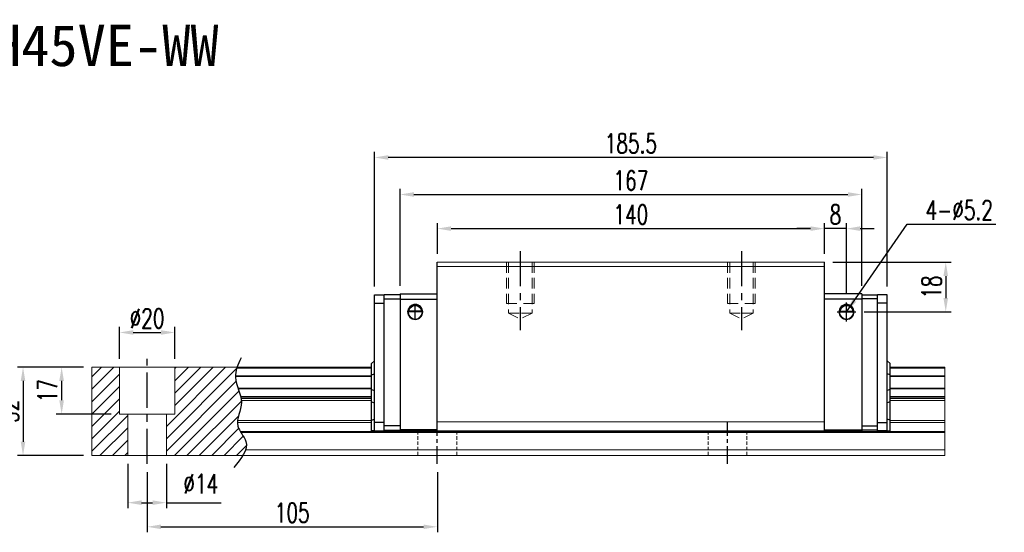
# Model space of a CAD drawing. Header units: millimetres. Extents: x 560 to 1107, y 594 to 1058.
# Tile 3 of 3: x 751 to 1107, y 594 to 780. Entities that reach past the tile are written whole.
import ezdxf
from ezdxf.enums import TextEntityAlignment as Align

# ---------------------------------------------------------------- set-up
doc = ezdxf.new("R2010")
doc.units = ezdxf.units.MM
doc.header["$PDSIZE"] = -1
for name, pattern in [('CENTER', [10.16, 6.35, -1.27, 1.27, -1.27]), ('DASHED', [0.75, 0.5, -0.25]), ('HIDDEN', [1.905, 1.27, -0.635])]:
    doc.linetypes.add(name, pattern=pattern)
for name, color, linetype in [('2', 7, 'Continuous'), ('CHA', 2, 'Continuous'), ('CL', 1, 'CENTER'), ('DIM', 4, 'Continuous'), ('HID', 2, 'DASHED'), ('OUT', 3, 'Continuous')]:
    doc.layers.add(name, color=color, linetype=linetype)
doc.styles.add('DIM-7', font='SIMPLEX.shx', dxfattribs={"width": 0.7, "bigfont": 'chineset.shx'})
doc.styles.add('T', font='kaiu.ttf')
doc.dimstyles.new('CNS', dxfattribs={"dimtxt": 3.5, "dimasz": 2.5, "dimexe": 1, "dimexo": 1.5, "dimgap": 0.09, "dimtad": 0, "dimdsep": 46, "dimtxsty": 'DIM-7', "dimcen": 0.09, "dimclrd": 1, "dimclre": 1, "dimclrt": 4, "dimadec": 0, "dimazin": 0, "dimtfac": 1, "dimtix": 1, "dimtmove": 2, "dimatfit": 3, "dimfxl": 1, "dimtvp": 0.971429, "dimtolj": 1, "dimarcsym": 0})

# ---------------------------------------------------------------- blocks, each defined once
blk = doc.blocks.new('*D14')
at = {"color": 7, "lineweight": -2}
for p, q in [((902.36, 694.74), (902.36, 705.9)), ((1042.36, 694.74), (1042.36, 705.9)), ((907.36, 703.9), (1037.36, 703.9))]:
    blk.add_line(p, q, dxfattribs=at)
at = {"color": 7}
for points in [[(907.36, 704.74), (907.36, 703.07), (902.36, 703.9)], [(1037.36, 704.74), (1037.36, 703.07), (1042.36, 703.9)]]:
    blk.add_solid(points, dxfattribs=at)
at = {"layer": 'DEFPOINTS', "color": 0}
for p in [(1042.36, 703.9), (902.36, 691.74), (1042.36, 691.74)]:
    blk.add_point(p, dxfattribs=at)
at = {"color": 7, "insert": (972.36, 709), "char_height": 7, "attachment_point": 5, "style": 'DIM-7'}
blk.add_mtext('\\A1;140', dxfattribs=at)
blk = doc.blocks.new('*D15')
at = {"color": 7, "lineweight": -2}
for p, q in [((879.61, 682.89), (879.61, 731.67)), ((1065.11, 682.89), (1065.11, 731.67)), ((1060.11, 729.67), (884.61, 729.67))]:
    blk.add_line(p, q, dxfattribs=at)
at = {"color": 7}
for points in [[(884.61, 730.5), (884.61, 728.84), (879.61, 729.67)], [(1060.11, 730.5), (1060.11, 728.84), (1065.11, 729.67)]]:
    blk.add_solid(points, dxfattribs=at)
at = {"layer": 'DEFPOINTS', "color": 0}
for p in [(879.61, 729.67), (879.61, 679.89), (1065.11, 679.89)]:
    blk.add_point(p, dxfattribs=at)
at = {"color": 7, "insert": (972.36, 734.77), "char_height": 7, "attachment_point": 5, "style": 'DIM-7'}
blk.add_mtext('\\A1;185.5', dxfattribs=at)
blk = doc.blocks.new('*D16')
at = {"color": 7, "lineweight": -2}
for p, q in [((1042.36, 694.74), (1042.36, 705.9)), ((1050.36, 680.16), (1050.36, 705.9)), ((1037.36, 703.9), (1032.36, 703.9)), ((1050.36, 703.9), (1042.36, 703.9)), ((1055.36, 703.9), (1060.36, 703.9))]:
    blk.add_line(p, q, dxfattribs=at)
at = {"color": 7}
for points in [[(1037.36, 704.74), (1037.36, 703.07), (1042.36, 703.9)], [(1055.36, 704.74), (1055.36, 703.07), (1050.36, 703.9)]]:
    blk.add_solid(points, dxfattribs=at)
at = {"layer": 'DEFPOINTS', "color": 0}
for p in [(1042.36, 703.9), (1042.36, 691.74), (1050.36, 677.16)]:
    blk.add_point(p, dxfattribs=at)
at = {"color": 7, "insert": (1046.36, 709), "char_height": 7, "attachment_point": 5, "style": 'DIM-7'}
blk.add_mtext('\\A1;8', dxfattribs=at)
blk = doc.blocks.new('*D17')
at = {"color": 7, "lineweight": -2}
for p, q in [((1045.36, 691.74), (1088.26, 691.74)), ((1086.26, 686.74), (1086.26, 678.74)), ((1056.78, 673.74), (1088.26, 673.74))]:
    blk.add_line(p, q, dxfattribs=at)
at = {"color": 7}
for points in [[(1085.43, 686.74), (1087.1, 686.74), (1086.26, 691.74)], [(1085.43, 678.74), (1087.1, 678.74), (1086.26, 673.74)]]:
    blk.add_solid(points, dxfattribs=at)
at = {"layer": 'DEFPOINTS', "color": 0}
for p in [(1042.36, 691.74), (1053.78, 673.74), (1086.26, 673.74)]:
    blk.add_point(p, dxfattribs=at)
at = {"color": 7, "insert": (1081.16, 682.74), "char_height": 7, "attachment_point": 5, "rotation": 90, "style": 'DIM-7'}
blk.add_mtext('\\A1;18', dxfattribs=at)
blk = doc.blocks.new('*D19')
at = {"color": 7, "lineweight": -2}
for p, q in [((797.36, 615.74), (797.36, 593.91)), ((902.36, 615.74), (902.36, 593.91)), ((802.36, 595.91), (897.36, 595.91))]:
    blk.add_line(p, q, dxfattribs=at)
at = {"color": 7}
for points in [[(802.36, 596.74), (802.36, 595.08), (797.36, 595.91)], [(897.36, 596.74), (897.36, 595.08), (902.36, 595.91)]]:
    blk.add_solid(points, dxfattribs=at)
at = {"layer": 'DEFPOINTS', "color": 0}
for p in [(797.36, 618.74), (902.36, 618.74), (902.36, 595.91)]:
    blk.add_point(p, dxfattribs=at)
at = {"color": 7, "insert": (849.86, 601.01), "char_height": 7, "attachment_point": 5, "style": 'DIM-7'}
blk.add_mtext('\\A1;105', dxfattribs=at)
blk = doc.blocks.new('*D20')
at = {"color": 7, "lineweight": -2}
for p, q in [((787.36, 656.74), (787.36, 668.29)), ((792.36, 666.29), (802.36, 666.29)), ((807.36, 656.74), (807.36, 668.29))]:
    blk.add_line(p, q, dxfattribs=at)
at = {"color": 7}
for points in [[(792.36, 667.12), (792.36, 665.45), (787.36, 666.29)], [(802.36, 667.12), (802.36, 665.45), (807.36, 666.29)]]:
    blk.add_solid(points, dxfattribs=at)
at = {"layer": 'DEFPOINTS', "color": 0}
for p in [(807.36, 666.29), (787.36, 653.74), (807.36, 653.74)]:
    blk.add_point(p, dxfattribs=at)
at = {"color": 7, "insert": (797.36, 671.39), "char_height": 7, "attachment_point": 5, "style": 'DIM-7'}
blk.add_mtext('\\A1;%%C20', dxfattribs=at)
blk = doc.blocks.new('*D21')
at = {"color": 7, "lineweight": -2}
for p, q in [((774.36, 653.74), (764.46, 653.74)), ((766.46, 648.74), (766.46, 641.74)), ((784.36, 636.74), (764.46, 636.74))]:
    blk.add_line(p, q, dxfattribs=at)
at = {"color": 7}
for points in [[(765.62, 648.74), (767.29, 648.74), (766.46, 653.74)], [(765.62, 641.74), (767.29, 641.74), (766.46, 636.74)]]:
    blk.add_solid(points, dxfattribs=at)
at = {"layer": 'DEFPOINTS', "color": 0}
for p in [(777.36, 653.74), (766.46, 636.74), (787.36, 636.74)]:
    blk.add_point(p, dxfattribs=at)
at = {"color": 7, "insert": (761.36, 645.24), "char_height": 7, "attachment_point": 5, "rotation": 90, "style": 'DIM-7'}
blk.add_mtext('\\A1;17', dxfattribs=at)
blk = doc.blocks.new('*D18')
at = {"color": 7, "lineweight": -2}
for p, q in [((774.36, 653.74), (750.5, 653.74)), ((752.5, 648.74), (752.5, 626.74)), ((774.36, 621.74), (750.5, 621.74))]:
    blk.add_line(p, q, dxfattribs=at)
at = {"color": 7}
for points in [[(751.66, 648.74), (753.33, 648.74), (752.5, 653.74)], [(751.66, 626.74), (753.33, 626.74), (752.5, 621.74)]]:
    blk.add_solid(points, dxfattribs=at)
at = {"layer": 'DEFPOINTS', "color": 0}
for p in [(777.36, 653.74), (752.5, 621.74), (777.36, 621.74)]:
    blk.add_point(p, dxfattribs=at)
at = {"color": 7, "insert": (747.4, 637.74), "char_height": 7, "attachment_point": 5, "rotation": 90, "style": 'DIM-7'}
blk.add_mtext('\\A1;32', dxfattribs=at)
blk = doc.blocks.new('*D22')
at = {"layer": 'DEFPOINTS', "color": 0}
for p in [(1055.86, 716.26), (888.86, 680.24), (1055.86, 680.24)]:
    blk.add_point(p, dxfattribs=at)
at = {"layer": 'DIM', "color": 7, "lineweight": -2}
for p, q in [((888.86, 683.24), (888.86, 718.26)), ((893.86, 716.26), (1050.86, 716.26)), ((1055.86, 683.24), (1055.86, 718.26))]:
    blk.add_line(p, q, dxfattribs=at)
at = {"layer": 'DIM', "color": 7}
for points in [[(893.86, 717.09), (893.86, 715.43), (888.86, 716.26)], [(1050.86, 717.09), (1050.86, 715.43), (1055.86, 716.26)]]:
    blk.add_solid(points, dxfattribs=at)
at = {"layer": 'DIM', "color": 7, "insert": (972.36, 721.36), "char_height": 7, "attachment_point": 5, "style": 'DIM-7'}
blk.add_mtext('\\A1;167', dxfattribs=at)
blk = doc.blocks.new('*D26')
at = {"color": 7, "lineweight": -2}
for p, q in [((790.36, 618.74), (790.36, 602.65)), ((804.36, 618.74), (804.36, 602.65)), ((795.36, 604.65), (799.36, 604.65)), ((804.36, 604.65), (824.22, 604.65))]:
    blk.add_line(p, q, dxfattribs=at)
at = {"color": 7}
for points in [[(795.36, 605.48), (795.36, 603.82), (790.36, 604.65)], [(799.36, 605.48), (799.36, 603.82), (804.36, 604.65)]]:
    blk.add_solid(points, dxfattribs=at)
at = {"layer": 'DEFPOINTS', "color": 0}
for p in [(790.36, 621.74), (804.36, 621.74), (804.36, 604.65)]:
    blk.add_point(p, dxfattribs=at)
at = {"color": 7, "insert": (816.79, 611.45), "char_height": 7, "attachment_point": 5, "style": 'DIM-7'}
blk.add_mtext('\\A1;%%C14', dxfattribs=at)

msp = doc.modelspace()

# ---------------------------------------------------------------- hatches: boundary and pattern name
at = {"layer": 'DIM'}
h = msp.add_hatch(dxfattribs=at)
h.set_pattern_fill('ANSI31', color=0, style=0)
h.set_pattern_definition([(45, (473.4067, 480.9535), (-2.245064, 2.245064), [])])
edge = h.paths.add_edge_path()
edge.add_spline(control_points=[(830.256, 646.166), (829.792, 647.467), (829.331, 648.843), (829.287, 650.22), (829.286, 650.305)], knot_values=[7.0410379, 7.0410379, 7.0410379, 7.0410379, 11.0834181, 11.3490412, 11.3490412, 11.3490412, 11.3490412], degree=3, periodic=0)
edge.add_spline(control_points=[(829.286, 650.305), (829.284, 650.403), (829.285, 650.501), (829.288, 650.599)], knot_values=[6.7346274, 6.7346274, 6.7346274, 6.7346274, 7.0410379, 7.0410379, 7.0410379, 7.0410379], degree=3, periodic=0)
edge.add_spline(control_points=[(829.288, 650.599), (829.312, 651.503), (829.502, 652.407), (829.789, 653.311)], knot_values=[3.908874, 3.908874, 3.908874, 3.908874, 6.7346274, 6.7346274, 6.7346274, 6.7346274], degree=3, periodic=0)
edge.add_spline(control_points=[(829.789, 653.311), (829.833, 653.452), (829.881, 653.594), (829.93, 653.735)], knot_values=[3.466366, 3.466366, 3.466366, 3.466366, 3.908874, 3.908874, 3.908874, 3.908874], degree=3, periodic=0)
edge.add_line((829.927, 653.735), (807.355, 653.735))
edge.add_line((807.355, 653.735), (807.355, 636.735))
edge.add_line((807.355, 636.735), (804.355, 636.735))
edge.add_line((804.355, 636.735), (804.355, 621.735))
edge.add_line((804.355, 621.735), (831.997, 621.735))
edge.add_spline(control_points=[(831.997, 621.735), (832.402, 622.406), (832.733, 623.073), (832.958, 623.735)], knot_values=[35.0876755, 35.0876755, 35.0876755, 35.0876755, 37.2888756, 37.2888756, 37.2888756, 37.2888756], degree=3, periodic=0)
edge.add_spline(control_points=[(832.958, 623.735), (833.317, 624.789), (833.498, 626.912), (831.998, 628.961), (831.318, 630.028)], knot_values=[27.949439, 27.949439, 27.949439, 27.949439, 31.4503537, 35.0876755, 35.0876755, 35.0876755, 35.0876755], degree=3, periodic=0)
edge.add_spline(control_points=[(831.318, 630.028), (831.243, 630.146), (831.169, 630.264), (831.097, 630.382)], knot_values=[27.5490533, 27.5490533, 27.5490533, 27.5490533, 27.949439, 27.949439, 27.949439, 27.949439], degree=3, periodic=0)
edge.add_spline(control_points=[(831.097, 630.382), (830.695, 631.04), (830.132, 632.12), (830.018, 633.254), (830.023, 633.693)], knot_values=[23.9494384, 23.9494384, 23.9494384, 23.9494384, 26.1777675, 27.5490533, 27.5490533, 27.5490533, 27.5490533], degree=3, periodic=0)
edge.add_spline(control_points=[(830.023, 633.693), (830.026, 633.927), (830.042, 634.162), (830.069, 634.4)], knot_values=[23.2175338, 23.2175338, 23.2175338, 23.2175338, 23.9494384, 23.9494384, 23.9494384, 23.9494384], degree=3, periodic=0)
edge.add_spline(control_points=[(830.069, 634.4), (830.312, 636.541), (831.557, 639.036), (831.482, 641.452), (831.465, 641.674)], knot_values=[15.9420699, 15.9420699, 15.9420699, 15.9420699, 22.5462419, 23.2175338, 23.2175338, 23.2175338, 23.2175338], degree=3, periodic=0)
edge.add_spline(control_points=[(831.465, 641.674), (831.447, 641.91), (831.419, 642.146), (831.381, 642.381)], knot_values=[15.228195, 15.228195, 15.228195, 15.228195, 15.9420699, 15.9420699, 15.9420699, 15.9420699], degree=3, periodic=0)
edge.add_spline(control_points=[(831.381, 642.381), (831.354, 642.548), (831.323, 642.715), (831.287, 642.882)], knot_values=[14.7203513, 14.7203513, 14.7203513, 14.7203513, 15.228195, 15.228195, 15.228195, 15.228195], degree=3, periodic=0)
edge.add_spline(control_points=[(831.287, 642.882), (831.267, 642.975), (831.247, 643.068), (831.224, 643.16)], knot_values=[14.4372251, 14.4372251, 14.4372251, 14.4372251, 14.7203513, 14.7203513, 14.7203513, 14.7203513], degree=3, periodic=0)
edge.add_spline(control_points=[(831.224, 643.16), (831.007, 644.072), (830.683, 644.974), (830.361, 645.872)], knot_values=[11.6531458, 11.6531458, 11.6531458, 11.6531458, 14.4372251, 14.4372251, 14.4372251, 14.4372251], degree=3, periodic=0)
edge.add_spline(control_points=[(830.361, 645.872), (830.326, 645.97), (830.291, 646.068), (830.256, 646.166)], knot_values=[11.3490412, 11.3490412, 11.3490412, 11.3490412, 11.6531458, 11.6531458, 11.6531458, 11.6531458], degree=3, periodic=0)
edge.add_line((830.256, 646.166), (830.256, 646.166))
h.paths.add_polyline_path([(787.355, 653.735), (777.355, 653.735), (777.355, 621.735), (790.355, 621.735), (790.355, 636.735), (787.355, 636.735)])

# ---------------------------------------------------------------- linework, layer by layer
at = {"linetype": 'Continuous', "lineweight": 15}
for p, q in [((902.355, 630.635), (1042.355, 630.635)), ((831.097, 630.382), (1085.881, 630.382)), ((831.318, 630.028), (1085.881, 630.028))]:
    msp.add_line(p, q, dxfattribs=at)
at = {"layer": '2', "color": 0, "linetype": 'Continuous'}
for p, q in [((902.355, 630.635), (902.355, 691.735)), ((1042.355, 630.635), (1042.355, 691.735)), ((879.605, 679.885), (883.105, 679.885)), ((879.605, 676.885), (879.605, 679.885)), ((879.605, 630.635), (879.605, 676.885)), ((879.605, 676.885), (883.105, 676.885)), ((888.855, 679.935), (883.105, 679.935)), ((883.105, 630.635), (883.105, 679.935)), ((883.105, 678.435), (888.855, 678.435)), ((888.855, 680.235), (888.855, 630.635)), ((888.855, 680.235), (902.355, 680.235)), ((888.855, 678.335), (902.355, 678.335)), ((1055.855, 680.235), (1042.355, 680.235)), ((1055.855, 678.335), (1042.355, 678.335)), ((1055.855, 680.235), (1055.855, 630.635)), ((1055.855, 679.935), (1061.605, 679.935)), ((1061.605, 678.435), (1055.855, 678.435)), ((1061.605, 630.635), (1061.605, 679.935)), ((1065.105, 679.885), (1061.605, 679.885)), ((1065.105, 676.885), (1061.605, 676.885)), ((1065.105, 676.885), (1065.105, 679.885)), ((1065.105, 633.635), (1065.105, 676.885)), ((896.664, 674.01), (892.046, 674.01)), ((896.635, 674.035), (892.075, 674.035)), ((1048.046, 674.01), (1052.664, 674.01)), ((1048.075, 674.035), (1052.635, 674.035)), ((878.605, 655.035), (879.605, 656.035)), ((1066.105, 655.035), (1065.105, 656.035)), ((878.605, 650.888), (878.605, 655.035)), ((1066.105, 650.888), (1066.105, 655.035)), ((878.605, 650.888), (879.605, 651.252)), ((878.605, 645.583), (878.605, 650.888)), ((1066.105, 650.888), (1065.105, 651.252)), ((1066.105, 645.583), (1066.105, 650.888)), ((878.605, 645.583), (879.605, 645.219)), ((878.605, 641.114), (878.605, 645.583)), ((1066.105, 645.583), (1065.105, 645.219)), ((1066.105, 641.114), (1066.105, 645.583)), ((878.605, 634.524), (878.605, 641.114)), ((878.605, 641.114), (879.605, 640.75)), ((1066.105, 641.114), (1065.105, 640.75)), ((1066.105, 634.524), (1066.105, 641.114)), ((878.605, 634.524), (879.605, 634.938)), ((878.605, 630.635), (878.605, 634.524)), ((1066.105, 634.524), (1065.105, 634.938)), ((1066.105, 630.635), (1066.105, 634.524)), ((879.605, 630.635), (878.605, 630.635)), ((883.105, 633.635), (879.605, 633.635)), ((879.605, 630.635), (883.105, 630.635)), ((888.855, 632.435), (883.105, 632.435)), ((883.105, 630.935), (888.855, 630.935)), ((902.355, 631.034), (888.855, 631.034)), ((888.855, 630.635), (902.355, 630.635)), ((1042.355, 631.034), (1055.855, 631.034)), ((1055.855, 630.635), (1042.355, 630.635)), ((1055.855, 632.435), (1061.605, 632.435)), ((1061.605, 630.935), (1055.855, 630.935)), ((1061.605, 633.635), (1065.105, 633.635)), ((1065.105, 630.635), (1061.605, 630.635)), ((1065.105, 630.635), (1065.105, 633.635)), ((1065.105, 630.635), (1066.105, 630.635))]:
    msp.add_line(p, q, dxfattribs=at)
for centre, radius, start, end in [((894.355, 673.735), 2.7, 90, 270), ((894.355, 673.735), 2.6, 90, 270), ((894.355, 673.735), 2.7, 270, 90), ((894.355, 673.735), 2.6, 270, 90), ((1050.355, 673.735), 2.7, 90, 270), ((1050.355, 673.735), 2.6, 90, 270), ((1050.355, 673.735), 2.7, 270, 90), ((1050.355, 673.735), 2.6, 270, 90)]:
    msp.add_arc(centre, radius, start, end, dxfattribs=at)
at = {"layer": '2', "color": 0, "linetype": 'Continuous', "extrusion": (0, 0, -1)}
for centre, start, end in [((-894.355, 673.735), 7.49472, 90), ((-894.355, 673.735), 90, 172.50528), ((-1050.355, 673.735), 7.49472, 90), ((-1050.355, 673.735), 90, 172.50528)]:
    msp.add_arc(centre, 2.3, start, end, dxfattribs=at)
at = {"layer": '2', "color": 0, "linetype": 'Continuous'}
for points, knots in [([(892.046, 674.01), (892.073, 674.242), (892.135, 674.47), (892.307, 674.875), (892.418, 675.06), (892.734, 675.461), (892.962, 675.656), (893.381, 675.9), (893.563, 675.979), (893.876, 676.066), (893.998, 676.09), (894.2, 676.111), (894.278, 676.115), (894.355, 676.115)], [0, 0, 0, 0, 0.187135, 0.187135, 0.3722972, 0.3722972, 0.651232, 0.651232, 0.8354912, 0.8354912, 0.9393137, 0.9393137, 1, 1, 1, 1]), ([(894.355, 676.115), (894.481, 676.115), (894.608, 676.104), (894.904, 676.053), (895.067, 676.004), (895.506, 675.821), (895.762, 675.648), (896.154, 675.255), (896.306, 675.048), (896.517, 674.628), (896.591, 674.42), (896.646, 674.14), (896.656, 674.076), (896.664, 674.01)], [0, 0, 0, 0, 0.0998047, 0.0998047, 0.2515472, 0.2515472, 0.5439534, 0.5439534, 0.769985, 0.769985, 0.9482846, 0.9482846, 1, 1, 1, 1]), ([(1050.355, 676.115), (1050.229, 676.115), (1050.102, 676.104), (1049.806, 676.053), (1049.643, 676.004), (1049.204, 675.821), (1048.948, 675.648), (1048.556, 675.255), (1048.404, 675.048), (1048.193, 674.628), (1048.119, 674.42), (1048.064, 674.14), (1048.054, 674.076), (1048.046, 674.01)], [0, 0, 0, 0, 0.0998047, 0.0998047, 0.2515472, 0.2515472, 0.5439534, 0.5439534, 0.769985, 0.769985, 0.9482846, 0.9482846, 1, 1, 1, 1]), ([(1052.664, 674.01), (1052.637, 674.242), (1052.575, 674.47), (1052.403, 674.875), (1052.292, 675.06), (1051.976, 675.461), (1051.748, 675.656), (1051.329, 675.9), (1051.147, 675.979), (1050.834, 676.066), (1050.712, 676.09), (1050.51, 676.111), (1050.432, 676.115), (1050.355, 676.115)], [0, 0, 0, 0, 0.187135, 0.187135, 0.3722972, 0.3722972, 0.651232, 0.651232, 0.8354912, 0.8354912, 0.9393137, 0.9393137, 1, 1, 1, 1])]:
    msp.add_open_spline(points, degree=3, knots=knots, dxfattribs=at)
for points in [[(892.075, 674.035), (892.065, 674.027), (892.056, 674.019), (892.046, 674.01)], [(896.664, 674.01), (896.654, 674.019), (896.645, 674.027), (896.635, 674.035)], [(1048.046, 674.01), (1048.056, 674.019), (1048.065, 674.027), (1048.075, 674.035)], [(1052.635, 674.035), (1052.645, 674.027), (1052.654, 674.019), (1052.664, 674.01)]]:
    msp.add_open_spline(points, degree=3, dxfattribs=at)
at = {"layer": 'CL', "color": 0, "ltscale": 2}
for p, q in [((932.355, 695.735), (932.355, 667.11)), ((1012.355, 695.735), (1012.355, 667.11)), ((797.355, 618.735), (797.355, 656.735))]:
    msp.add_line(p, q, dxfattribs=at)
at = {"layer": 'CL', "color": 0}
for p, q in [((902.355, 618.735), (902.355, 633.885)), ((1007.355, 618.735), (1007.355, 633.885))]:
    msp.add_line(p, q, dxfattribs=at)
at = {"layer": 'DIM', "color": 0}
for p, q in [((1050.355, 670.313), (1050.355, 677.158)), ((897.244, 673.735), (891.466, 673.735)), ((894.355, 670.846), (894.355, 676.625)), ((1046.933, 673.735), (1053.777, 673.735))]:
    msp.add_line(p, q, dxfattribs=at)
msp.add_open_spline([(831.345, 657.063), (830.261, 654.725), (827.795, 649.408), (833.509, 641.326), (828.08, 632.923), (835.627, 625.729), (831.371, 620.586), (828.71, 617.371)], degree=3, knots=[0, 0, 0, 0, 7.306661, 16.6133617, 25.3207242, 31.5867608, 42.0326146, 42.0326146, 42.0326146, 42.0326146], dxfattribs=at)
at = {"layer": 'HID', "color": 0, "linetype": 'HIDDEN', "lineweight": 0, "ltscale": 3}
for p, q in [((928.105, 673.235), (932.355, 671.11)), ((936.605, 673.235), (932.355, 671.11)), ((1008.105, 673.235), (1012.355, 671.11)), ((1016.605, 673.235), (1012.355, 671.11))]:
    msp.add_line(p, q, dxfattribs=at)
at = {"layer": 'HID', "color": 0, "linetype": 'HIDDEN', "lineweight": 0}
for p, q in [((895.355, 621.735), (895.355, 630.635)), ((909.355, 621.735), (909.355, 630.635)), ((1000.355, 621.735), (1000.355, 630.635)), ((1014.355, 621.735), (1014.355, 630.635))]:
    msp.add_line(p, q, dxfattribs=at)
at = {"layer": 'HID', "color": 0, "linetype": 'HIDDEN', "lineweight": 0, "ltscale": 3}
for points in [[(927.355, 691.735), (927.355, 676.735), (932.355, 676.735)], [(928.105, 691.735), (928.105, 673.235), (932.355, 673.235)], [(936.605, 691.735), (936.605, 673.235), (932.355, 673.235)], [(937.355, 691.735), (937.355, 676.735), (932.355, 676.735)], [(1007.355, 691.735), (1007.355, 676.735), (1012.355, 676.735)], [(1008.105, 691.735), (1008.105, 673.235), (1012.355, 673.235)], [(1016.605, 691.735), (1016.605, 673.235), (1012.355, 673.235)], [(1017.355, 691.735), (1017.355, 676.735), (1012.355, 676.735)]]:
    msp.add_lwpolyline(points, dxfattribs=at)
at = {"layer": 'OUT', "color": 0, "linetype": 'Continuous', "lineweight": 15}
for p, q in [((1042.355, 691.735), (902.355, 691.735)), ((1042.355, 690.235), (902.355, 690.235)), ((777.355, 653.735), (878.605, 653.735)), ((777.355, 653.311), (777.355, 653.735)), ((777.355, 650.599), (777.355, 653.311)), ((787.355, 636.735), (787.355, 653.735)), ((807.355, 636.735), (807.355, 653.735)), ((829.789, 653.311), (878.605, 653.311)), ((1066.105, 653.735), (1085.881, 653.735)), ((1066.105, 653.311), (1085.881, 653.311)), ((1085.881, 653.311), (1085.881, 653.735)), ((1085.881, 650.599), (1085.881, 653.311)), ((777.355, 650.305), (777.355, 650.599)), ((777.355, 646.166), (777.355, 650.305)), ((829.286, 650.305), (878.605, 650.305)), ((829.288, 650.599), (878.605, 650.599)), ((1066.105, 650.599), (1085.881, 650.599)), ((1066.105, 650.305), (1085.881, 650.305)), ((1085.881, 650.305), (1085.881, 650.599)), ((1085.881, 646.166), (1085.881, 650.305)), ((777.355, 645.872), (777.355, 646.166)), ((777.355, 643.16), (777.355, 645.872)), ((830.256, 646.166), (878.605, 646.166)), ((830.361, 645.872), (878.605, 645.872)), ((1066.105, 646.166), (1085.881, 646.166)), ((1066.105, 645.872), (1085.881, 645.872)), ((1085.881, 645.872), (1085.881, 646.166)), ((1085.881, 643.16), (1085.881, 645.872)), ((777.355, 642.882), (777.355, 643.16)), ((777.355, 642.381), (777.355, 642.882)), ((777.355, 641.674), (777.355, 642.381)), ((777.355, 634.4), (777.355, 641.674)), ((831.224, 643.16), (878.605, 643.16)), ((831.287, 642.882), (878.605, 642.882)), ((831.381, 642.381), (878.605, 642.381)), ((831.465, 641.674), (878.605, 641.674)), ((1066.105, 643.16), (1085.881, 643.16)), ((1066.105, 642.882), (1085.881, 642.882)), ((1066.105, 642.381), (1085.881, 642.381)), ((1066.105, 641.674), (1085.881, 641.674)), ((1085.881, 642.882), (1085.881, 643.16)), ((1085.881, 642.381), (1085.881, 642.882)), ((1085.881, 641.674), (1085.881, 642.381)), ((1085.881, 634.4), (1085.881, 641.674)), ((777.355, 633.693), (777.355, 634.4)), ((787.355, 636.735), (807.355, 636.735)), ((790.355, 621.735), (790.355, 636.735)), ((804.355, 621.735), (804.355, 636.735)), ((830.069, 634.4), (878.605, 634.4)), ((1066.105, 634.4), (1085.881, 634.4)), ((1085.881, 633.693), (1085.881, 634.4)), ((777.355, 630.382), (777.355, 633.693)), ((830.023, 633.693), (878.605, 633.693)), ((1042.355, 633.885), (902.355, 633.885)), ((1066.105, 633.693), (1085.881, 633.693)), ((1085.881, 630.382), (1085.881, 633.693)), ((777.355, 630.028), (777.355, 630.382)), ((777.355, 623.735), (777.355, 630.028)), ((1085.881, 630.028), (1085.881, 630.382)), ((1085.881, 623.735), (1085.881, 630.028)), ((777.355, 621.735), (777.355, 623.735)), ((832.958, 623.735), (1085.881, 623.735)), ((1085.881, 621.735), (1085.881, 623.735)), ((777.355, 621.735), (1085.881, 621.735))]:
    msp.add_line(p, q, dxfattribs=at)

# ---------------------------------------------------------------- texts
at = {"layer": 'CHA', "color": 7, "style": 'T'}
msp.add_text('TRH45VE-WW', height=15, dxfattribs=at).set_placement((772.245, 770.131), align=Align.MIDDLE)
at = {"layer": 'DIM', "color": 0, "insert": (1078.966, 707.131), "char_height": 7, "attachment_point": 7, "style": 'DIM-7'}
msp.add_mtext('\\A1;4-%%C5.2', dxfattribs=at)

# ---------------------------------------------------------------- dimensions: what is measured, and where the dimension line sits
at = {"color": 0}
for base, p1, p2, override, picture, middle in [((879.605, 729.67), (1065.105, 679.885), (879.605, 679.885), {"dimscale": 2, "dimgap": 0.8, "dimtad": 1, "dimclrd": 7, "dimclre": 7, "dimclrt": 7, "dimadec": 2, "dimazin": 2, "dimtmove": 1}, '*D15', (972.355, 734.77)), ((1042.355, 703.904), (902.355, 691.735), (1042.355, 691.735), {"dimscale": 2, "dimgap": 0.8, "dimtad": 1, "dimclrd": 7, "dimclre": 7, "dimclrt": 7, "dimadec": 2, "dimazin": 2, "dimtmove": 1}, '*D14', (972.355, 709.004)), ((1042.355, 703.904), (1050.355, 677.158), (1042.355, 691.735), {"dimscale": 2, "dimgap": 0.8, "dimtad": 1, "dimclrd": 7, "dimclre": 7, "dimclrt": 7, "dimadec": 2, "dimazin": 2, "dimtmove": 1}, '*D16', (1046.355, 709.004)), ((902.355, 595.909), (797.355, 618.735), (902.355, 618.735), {"dimscale": 2, "dimgap": 0.8, "dimtad": 1, "dimclrd": 7, "dimclre": 7, "dimclrt": 7, "dimtmove": 1}, '*D19', (849.855, 601.009))]:
    dim = msp.add_linear_dim(base=base, p1=p1, p2=p2, dimstyle='CNS', override=override, dxfattribs=at)
    dim.commit()
    dim.dimension.update_dxf_attribs({"geometry": picture, "text_midpoint": middle})
for base, p1, p2, override, picture, middle in [((1086.263, 673.735), (1042.355, 691.735), (1053.777, 673.735), {"dimscale": 2, "dimgap": 0.8, "dimtad": 1, "dimclrd": 7, "dimclre": 7, "dimclrt": 7, "dimadec": 2, "dimazin": 2, "dimtmove": 1}, '*D17', (1081.163, 682.735)), ((752.497, 621.735), (777.355, 653.735), (777.355, 621.735), {"dimscale": 2, "dimgap": 0.8, "dimtad": 1, "dimclrd": 7, "dimclre": 7, "dimclrt": 7, "dimtmove": 1}, '*D18', (747.397, 637.735)), ((766.457, 636.735), (777.355, 653.735), (787.355, 636.735), {"dimscale": 2, "dimgap": 0.8, "dimtad": 1, "dimclrd": 7, "dimclre": 7, "dimclrt": 7, "dimtmove": 1}, '*D21', (761.357, 645.235))]:
    dim = msp.add_linear_dim(base=base, p1=p1, p2=p2, angle=90, dimstyle='CNS', override=override, dxfattribs=at)
    dim.commit()
    dim.dimension.update_dxf_attribs({"geometry": picture, "text_midpoint": middle})
dim = msp.add_linear_dim(base=(807.355, 666.286), p1=(787.355, 653.735), p2=(807.355, 653.735), text='%%C<>', dimstyle='CNS', override={"dimscale": 2, "dimgap": 0.8, "dimtad": 1, "dimclrd": 7, "dimclre": 7, "dimclrt": 7, "dimtmove": 1}, dxfattribs=at)
dim.commit()
dim.dimension.update_dxf_attribs({"geometry": '*D20', "text_midpoint": (797.355, 671.386)})
dim = msp.add_linear_dim(base=(804.355, 604.652), p1=(790.355, 621.735), p2=(804.355, 621.735), angle=180, text='%%C<>', dimstyle='CNS', override={"dimscale": 2, "dimgap": 0.8, "dimclrd": 7, "dimclre": 7, "dimclrt": 7, "dimtmove": 0}, dxfattribs=at)
dim.commit()
dim.dimension.update_dxf_attribs({"geometry": '*D26', "text_midpoint": (816.788, 604.652), "dimtype": 160})
at = {"layer": 'DIM', "color": 0}
dim = msp.add_linear_dim(base=(1055.855, 716.26), p1=(888.855, 680.235), p2=(1055.855, 680.235), dimstyle='CNS', override={"dimscale": 2, "dimgap": 0.8, "dimtad": 1, "dimclrd": 7, "dimclre": 7, "dimclrt": 7, "dimtmove": 1}, dxfattribs=at)
dim.commit()
dim.dimension.update_dxf_attribs({"geometry": '*D22', "text_midpoint": (972.355, 721.36)})

# ---------------------------------------------------------------- leaders
at = {"layer": 'DIM', "color": 0, "annotation_type": 0, "has_hookline": 1, "hookline_direction": 0, "text_width": 25.433}
msp.add_leader([(1050.355, 673.735), (1072.366, 705.531), (1077.366, 705.531)], dimstyle='CNS', override={"dimscale": 2, "dimgap": 0.8, "dimtad": 1, "dimclrd": 7, "dimclre": 4, "dimtmove": 1}, dxfattribs=at)

doc.saveas('drawing.dxf')
